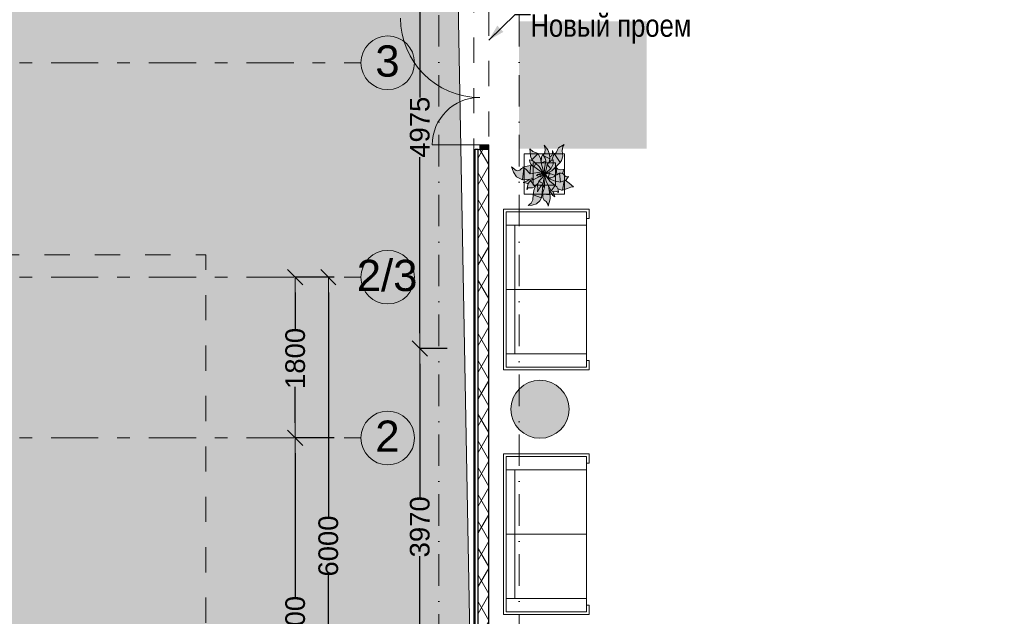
# Model space of a CAD drawing. Header units: millimetres. Extents: x -59761 to 112741, y -57975 to 46221.
# Tile 6 of 256: x -14139 to -3120, y -34896 to -28218. Entities that reach past the tile are written whole.
import ezdxf

# ---------------------------------------------------------------- set-up
doc = ezdxf.new("R2010")
doc.units = ezdxf.units.MM
for name, pattern in [('Wipeout_Contour', [1000, 0, -1000]), ('Штрих-Штриховая', [1093.611073, 529.166651, -211.666656, 141.111112, -211.666656]), ('Штриховая', [564.444447, 282.222223, -282.222223]), ('Штрихпунктирная', [670.277762, 352.777767, -176.388884, 0, -141.111112])]:
    doc.linetypes.add(name, pattern=pattern)
for name, color, linetype in [('2D - Зонирования', 7, 'Continuous'), ('Аннотация - План мебели', 7, 'Continuous'), ('Интерьер - Мебель', 7, 'Continuous'), ('Конструктив - Стены наружние фасад', 7, 'Continuous'), ('Местность - Граница участка', 7, 'Continuous'), ('УЛИЦА_Размер', 7, 'Continuous'), ('Элемент Модели - Зона', 7, 'Continuous'), ('Элемент модели - Зоны уличных помещений', 7, 'Continuous'), ('Элемент Модели - Оси', 2, 'Continuous'), ('Элемент модели - Оси Улица Бани', 7, 'Continuous')]:
    doc.layers.add(name, color=color, linetype=linetype)
doc.styles.get("Standard").update_dxf_attribs({"font": 'arial.ttf'})
doc.styles.add('СГЕНЕРИР_СТИЛЬ_1', font='arial.ttf')
doc.styles.add('СГЕНЕРИР_СТИЛЬ_16', font='ARIALUNI.ttf')
doc.styles.add('СГЕНЕРИР_СТИЛЬ_6', font='ARIALN.TTF')
doc.linetypes.add('С Квадратами', pattern='A,0,[6,АР 2 Архитектурные решения dwg1.Shx,S=15.679009,R=0,X=0,Y=0],-1975.555086,0', length=1975.555086)
doc.dimstyles.new('СГЕНЕРИР_СТИЛЬ__2', dxfattribs={"dimtxt": 220.000005, "dimasz": 171, "dimexe": 0.18, "dimexo": 300, "dimgap": 0.09, "dimtad": 1, "dimdec": 0, "dimzin": 0, "dimdsep": 46, "dimtxsty": 'СГЕНЕРИР_СТИЛЬ_16', "dimblk": 'ARROWHEAD_6', "dimblk1": 'ARROWHEAD_6', "dimblk2": 'ARROWHEAD_6', "dimcen": 0.09, "dimclrd": 7, "dimclre": 7, "dimclrt": 7, "dimazin": 0, "dimtfac": 1, "dimtdec": 4, "dimtmove": 0, "dimatfit": 3, "dimfxl": 1, "dimtolj": 1, "dimtzin": 0, "dimarcsym": 0})
doc.dimstyles.new('СГЕНЕРИР_СТИЛЬ__4', dxfattribs={"dimtxt": 0.18, "dimasz": 182.4, "dimexe": 0.18, "dimexo": 0.0625, "dimgap": 0.09, "dimtad": 0, "dimtih": 1, "dimtoh": 1, "dimdec": 4, "dimzin": 0, "dimdsep": 46, "dimtxsty": 'Standard', "dimcen": 0.09, "dimadec": 0, "dimazin": 0, "dimtfac": 1, "dimtdec": 4, "dimtmove": 0, "dimatfit": 3, "dimldrblk": 'ARROWHEAD_5', "dimfxl": 1, "dimtolj": 1, "dimtzin": 0, "dimarcsym": 0})

# ---------------------------------------------------------------- blocks, each defined once
blk = doc.blocks.new('ARROWHEAD_6')
at = {"color": 0, "linetype": 'Continuous', "lineweight": 0}
for p, q in [((0, 0), (-1, 0)), ((-0.5, -0.5), (0.5, 0.5))]:
    blk.add_line(p, q, dxfattribs=at)
blk = doc.blocks.new('*D872')
at = {"layer": 'Defpoints', "color": 0, "linetype": 'Continuous', "transparency": 16777216}
for p in [(-9661, -31900), (-9055, -31900), (-9055, -35870)]:
    blk.add_point(p, dxfattribs=at)
at = {"layer": 'УЛИЦА_Размер', "color": 7, "linetype": 'Continuous', "lineweight": -2, "transparency": 16777216}
for p, q in [((-9355, -31900), (-9661, -31900)), ((-9661, -32071), (-9661, -33566)), ((-9661, -35699), (-9661, -34223)), ((-9355, -35870), (-9661, -35870))]:
    blk.add_line(p, q, dxfattribs=at)
at = {"layer": 'УЛИЦА_Размер', "color": 7, "linetype": 'Continuous', "lineweight": -2, "transparency": 16777216, "xscale": 171, "yscale": 171, "zscale": 171}
for p, rotation in [((-9661, -31900), 90), ((-9661, -35870), 270)]:
    blk.add_blockref('ARROWHEAD_6', p, dxfattribs=dict(at, rotation=rotation))
at = {"layer": 'УЛИЦА_Размер', "color": 7, "linetype": 'Continuous', "lineweight": 15, "transparency": 16777216, "insert": (-9661, -33895), "char_height": 220, "attachment_point": 5, "rotation": 90, "style": 'СГЕНЕРИР_СТИЛЬ_16'}
blk.add_mtext('\\A1;3970', dxfattribs=at)
blk = doc.blocks.new('*D873')
at = {"layer": 'Defpoints', "color": 0, "linetype": 'Continuous', "transparency": 16777216}
for p in [(-9661, -26926), (-9055, -26926), (-9055, -31900)]:
    blk.add_point(p, dxfattribs=at)
at = {"layer": 'УЛИЦА_Размер', "color": 7, "linetype": 'Continuous', "lineweight": -2, "transparency": 16777216}
for p, q in [((-9355, -26926), (-9661, -26926)), ((-9661, -27097), (-9661, -29089)), ((-9661, -31729), (-9661, -29756)), ((-9355, -31900), (-9661, -31900))]:
    blk.add_line(p, q, dxfattribs=at)
at = {"layer": 'УЛИЦА_Размер', "color": 7, "linetype": 'Continuous', "lineweight": -2, "transparency": 16777216, "xscale": 171, "yscale": 171, "zscale": 171}
for p, rotation in [((-9661, -26926), 90), ((-9661, -31900), 270)]:
    blk.add_blockref('ARROWHEAD_6', p, dxfattribs=dict(at, rotation=rotation))
at = {"layer": 'УЛИЦА_Размер', "color": 7, "linetype": 'Continuous', "lineweight": 15, "transparency": 16777216, "insert": (-9661, -29422), "char_height": 220, "attachment_point": 5, "rotation": 90, "style": 'СГЕНЕРИР_СТИЛЬ_16'}
blk.add_mtext('\\A1;4975', dxfattribs=at)
blk = doc.blocks.new('*D876')
at = {"layer": 'Defpoints', "color": 0, "linetype": 'Continuous', "transparency": 16777216}
for p in [(-10685, -31100), (-10320, -31100), (-10320, -37100)]:
    blk.add_point(p, dxfattribs=at)
at = {"layer": 'УЛИЦА_Размер', "color": 7, "linetype": 'Continuous', "lineweight": -2, "transparency": 16777216}
for p, q in [((-10620, -31100), (-10685, -31100)), ((-10685, -31271), (-10685, -33781)), ((-10685, -36929), (-10685, -34438)), ((-10620, -37100), (-10685, -37100))]:
    blk.add_line(p, q, dxfattribs=at)
at = {"layer": 'УЛИЦА_Размер', "color": 7, "linetype": 'Continuous', "lineweight": -2, "transparency": 16777216, "xscale": 171, "yscale": 171, "zscale": 171}
for p, rotation in [((-10685, -31100), 90), ((-10685, -37100), 270)]:
    blk.add_blockref('ARROWHEAD_6', p, dxfattribs=dict(at, rotation=rotation))
at = {"layer": 'УЛИЦА_Размер', "color": 7, "linetype": 'Continuous', "lineweight": 15, "transparency": 16777216, "insert": (-10685, -34110), "char_height": 220, "attachment_point": 5, "rotation": 90, "style": 'СГЕНЕРИР_СТИЛЬ_16'}
blk.add_mtext('\\A1;6000', dxfattribs=at)
blk = doc.blocks.new('*D877')
at = {"layer": 'Defpoints', "color": 0, "linetype": 'Continuous', "transparency": 16777216}
for p in [(-11055, -32900), (-10320, -32900), (-10320, -37100)]:
    blk.add_point(p, dxfattribs=at)
at = {"layer": 'УЛИЦА_Размер', "color": 7, "linetype": 'Continuous', "lineweight": -2, "transparency": 16777216}
for p, q in [((-10620, -32900), (-11055, -32900)), ((-11055, -33071), (-11055, -34677)), ((-11055, -36929), (-11055, -35342)), ((-10620, -37100), (-11055, -37100))]:
    blk.add_line(p, q, dxfattribs=at)
at = {"layer": 'УЛИЦА_Размер', "color": 7, "linetype": 'Continuous', "lineweight": -2, "transparency": 16777216, "xscale": 171, "yscale": 171, "zscale": 171}
for p, rotation in [((-11055, -32900), 90), ((-11055, -37100), 270)]:
    blk.add_blockref('ARROWHEAD_6', p, dxfattribs=dict(at, rotation=rotation))
at = {"layer": 'УЛИЦА_Размер', "color": 7, "linetype": 'Continuous', "lineweight": 15, "transparency": 16777216, "insert": (-11055, -35010), "char_height": 220, "attachment_point": 5, "rotation": 90, "style": 'СГЕНЕРИР_СТИЛЬ_16'}
blk.add_mtext('\\A1;4200', dxfattribs=at)
blk = doc.blocks.new('*D878')
at = {"layer": 'Defpoints', "color": 0, "linetype": 'Continuous', "transparency": 16777216}
for p in [(-11055, -31100), (-10320, -31100), (-10320, -32900)]:
    blk.add_point(p, dxfattribs=at)
at = {"layer": 'УЛИЦА_Размер', "color": 7, "linetype": 'Continuous', "lineweight": -2, "transparency": 16777216}
for p, q in [((-10620, -31100), (-11055, -31100)), ((-11055, -31271), (-11055, -31692)), ((-11055, -32729), (-11055, -32328)), ((-10620, -32900), (-11055, -32900))]:
    blk.add_line(p, q, dxfattribs=at)
at = {"layer": 'УЛИЦА_Размер', "color": 7, "linetype": 'Continuous', "lineweight": -2, "transparency": 16777216, "xscale": 171, "yscale": 171, "zscale": 171}
for p, rotation in [((-11055, -31100), 90), ((-11055, -32900), 270)]:
    blk.add_blockref('ARROWHEAD_6', p, dxfattribs=dict(at, rotation=rotation))
at = {"layer": 'УЛИЦА_Размер', "color": 7, "linetype": 'Continuous', "lineweight": 15, "transparency": 16777216, "insert": (-11055, -32010), "char_height": 220, "attachment_point": 5, "rotation": 90, "style": 'СГЕНЕРИР_СТИЛЬ_16'}
blk.add_mtext('\\A1;1800', dxfattribs=at)
blk = doc.blocks.new('ARROWHEAD_5')
at = {"linetype": 'Continuous', "lineweight": 0}
blk.add_hatch(color=0, dxfattribs=at).paths.add_polyline_path([(-1, 0.2679), (0, 0), (-1, -0.2679)])
at = {"color": 0, "linetype": 'Continuous', "lineweight": 0}
blk.add_line((0, 0), (-1, 0), dxfattribs=at)

msp = doc.modelspace()

# ---------------------------------------------------------------- hatches: boundary and pattern name
at = {"layer": '2D - Зонирования', "linetype": 'Continuous', "lineweight": 0}
for points in [[(-55347.43, -39762.31), (-18842.26, -39151.01), (-18943.58, -38206.96), (-9054.66, -37740.31), (-9597.52, -8195.44), (-17586.84, -8062.63), (-17806.12, 16976.59), (-56422.34, 46220.98), (-56249.55, 32660.99)], [(-8549.78, -29662.9), (-7123.37, -29662.9), (-7123.37, -28236.49), (-8549.78, -28236.49)]]:
    msp.add_hatch(color=255, dxfattribs=at).paths.add_polyline_path(points)
at = {"layer": '2D - Зонирования', "linetype": 'Continuous', "lineweight": 5}
h = msp.add_hatch(color=3, dxfattribs=at)
h.paths.add_polyline_path([(-7123.37, -28236.49), (-8549.78, -28236.49), (-8549.78, -29662.9), (-7123.37, -29662.9)])
h.paths.add_polyline_path([(-7138.87, -29647.81), (-8534.97, -29647.81), (-8534.97, -28250.87), (-7138.87, -28250.87)], flags=0)
h = msp.add_hatch(color=3, dxfattribs=at)
h.paths.add_polyline_path([(-7204.68, -29588.32), (-7204.68, -28311.92), (-8476.59, -28311.92), (-8476.59, -29588.32)])
h.paths.add_polyline_path([(-8007.61, -28847.06), (-7286.88, -28847.06), (-7286.88, -29043.31), (-8002.85, -29043.74), (-7748.98, -29320.78), (-8035.26, -29320.78), (-8389.34, -28949.28), (-8017.65, -28574.71), (-7723.84, -28574.71)], flags=0)
at = {"layer": 'Интерьер - Мебель', "linetype": 'Continuous', "lineweight": 0}
for color, points in [(255, [(-8634.59, -29866.58), (-8611.15, -29923.83), (-8578.58, -29978.14), (-8513.18, -30010), (-8433.27, -30004.62), (-8461.03, -30023.37), (-8504.07, -30039.46), (-8478.19, -30043.1), (-8449.6, -30054.73), (-8464.72, -30118.87), (-8449.2, -30100.26), (-8406.38, -30100.55), (-8398.81, -30101.15), (-8375.4, -30086.83), (-8366.45, -30078.78), (-8386.96, -30132.68), (-8393.45, -30173.47), (-8394.86, -30229.55), (-8413.89, -30271.29), (-8448.64, -30297.77), (-8404.84, -30293.95), (-8353.62, -30279.23), (-8318.93, -30245.96), (-8300.93, -30212.92), (-8285.23, -30091.14), (-8269.96, -30105.04), (-8286.62, -30169.14), (-8284.59, -30211.09), (-8270.26, -30238.87), (-8247.55, -30253.75), (-8229.93, -30283.89), (-8225.14, -30306.21), (-8202.36, -30223.92), (-8203.05, -30184.95), (-8213.82, -30128.49), (-8175.22, -30180.26), (-8151.2, -30202.41), (-8168.12, -30143.08), (-8138.19, -30142.85), (-8126.59, -30141.69), (-8107.86, -30151.02), (-8118.96, -30109.6), (-8068.34, -30127.27), (-7972.65, -30092.34), (-7942.58, -30089.52), (-8033.14, -30015.62), (-8023.47, -30011.49), (-7995.71, -29971.92), (-8019.53, -29977.85), (-8037.3, -29966.51), (-8055.83, -29945.18), (-8067.15, -29941.14), (-8058.9, -29930.83), (-8047.48, -29893.09), (-8088.33, -29897.66), (-8117.84, -29890.08), (-8136.64, -29873.95), (-8155.37, -29885.73), (-8091.71, -29816.94), (-8075.9, -29793.13), (-8060.64, -29747.34), (-8066.43, -29687.84), (-8061.66, -29638.6), (-8047.16, -29615.21), (-8108.97, -29652.06), (-8134.61, -29708), (-8156.44, -29716.7), (-8161.41, -29729.39), (-8176.4, -29682.2), (-8175.18, -29707.37), (-8182.75, -29737.06), (-8205.67, -29754.43), (-8209.03, -29725.04), (-8228.15, -29674.93), (-8270.2, -29621.95), (-8258.63, -29669.37), (-8263.8, -29710.22), (-8280.13, -29731.6), (-8283.93, -29726.9), (-8294.71, -29747.64), (-8301.34, -29813.51), (-8311.62, -29773.27), (-8336.71, -29714.85), (-8396.76, -29694.9), (-8431.4, -29663.41), (-8425.18, -29698.9), (-8423.77, -29744.46), (-8408.01, -29785.42), (-8393.51, -29799.17), (-8434.5, -29785.4), (-8431.02, -29808.14), (-8419.64, -29835.16), (-8395.8, -29859.41), (-8424.39, -29852.02), (-8512.54, -29870.06), (-8495.94, -29879.22), (-8523.53, -29883.81), (-8533.43, -29892.94), (-8549.76, -29904.68), (-8563.85, -29910.37), (-8583.82, -29908.25)]), (47, [(-8316.65, -32903.75, 1), (-8316.65, -32253.75, 1)])]:
    msp.add_hatch(color=color, dxfattribs=at).paths.add_polyline_path(points)

# ---------------------------------------------------------------- linework, layer by layer
at = {"layer": '2D - Зонирования', "color": 7, "linetype": 'Continuous', "lineweight": 15, "flags": 128}
msp.add_lwpolyline([(-55347.43, -39762.31), (-18842.26, -39151.01), (-18943.58, -38206.96), (-9054.66, -37740.31), (-9597.52, -8195.44), (-17586.84, -8062.63), (-17806.12, 16976.59), (-56422.34, 46220.98), (-56249.55, 32660.99)], close=True, dxfattribs=at)
at = {"layer": 'Интерьер - Мебель', "color": 7, "linetype": 'Continuous', "lineweight": 15}
for p, q in [((-8270.2, -29621.95), (-8258.63, -29669.37)), ((-8270.2, -29621.95), (-8228.15, -29674.93)), ((-8270.2, -29621.95), (-8258.63, -29669.37)), ((-8270.2, -29621.95), (-8228.15, -29674.93)), ((-8108.97, -29652.06), (-8047.16, -29615.21)), ((-8108.97, -29652.06), (-8047.16, -29615.21)), ((-8066.43, -29687.85), (-8061.66, -29638.6)), ((-8066.43, -29687.85), (-8061.66, -29638.6)), ((-8061.66, -29638.6), (-8047.16, -29615.21)), ((-8061.66, -29638.6), (-8047.16, -29615.21)), ((-8491.63, -29720.02), (-8491.63, -30170.02)), ((-8041.63, -29720.02), (-8491.63, -29720.02)), ((-8431.41, -29663.41), (-8425.18, -29698.9)), ((-8431.41, -29663.41), (-8396.76, -29694.9)), ((-8431.41, -29663.41), (-8425.18, -29698.9)), ((-8431.41, -29663.41), (-8396.76, -29694.9)), ((-8425.18, -29698.9), (-8423.77, -29744.46)), ((-8425.18, -29698.9), (-8423.77, -29744.46)), ((-8423.77, -29744.46), (-8408.01, -29785.42)), ((-8423.77, -29744.46), (-8408.01, -29785.42)), ((-8408.01, -29785.42), (-8336.71, -29714.85)), ((-8408.01, -29785.42), (-8336.71, -29714.85)), ((-8396.76, -29694.9), (-8366.9, -29704.08)), ((-8396.76, -29694.9), (-8366.9, -29704.08)), ((-8366.9, -29704.08), (-8336.71, -29714.85)), ((-8366.9, -29704.08), (-8336.71, -29714.85)), ((-8336.71, -29714.85), (-8311.62, -29773.27)), ((-8336.71, -29714.85), (-8311.62, -29773.27)), ((-8297.74, -29753.48), (-8283.93, -29726.9)), ((-8297.74, -29753.48), (-8283.93, -29726.9)), ((-8283.93, -29726.9), (-8259.99, -29766.94)), ((-8283.93, -29726.9), (-8259.99, -29766.94)), ((-8280.13, -29731.6), (-8263.8, -29710.22)), ((-8280.13, -29731.6), (-8263.8, -29710.22)), ((-8273.19, -29742.67), (-8205.29, -29774.96)), ((-8273.19, -29742.67), (-8205.29, -29774.96)), ((-8263.8, -29710.22), (-8258.63, -29669.37)), ((-8263.8, -29710.22), (-8258.63, -29669.37)), ((-8228.15, -29674.93), (-8209.04, -29725.04)), ((-8228.15, -29674.93), (-8209.04, -29725.04)), ((-8209.04, -29725.04), (-8205.29, -29774.96)), ((-8209.04, -29725.04), (-8205.29, -29774.96)), ((-8205.67, -29754.43), (-8182.75, -29737.06)), ((-8205.67, -29754.43), (-8182.75, -29737.06)), ((-8183.29, -29791.68), (-8156.44, -29716.7)), ((-8183.29, -29791.68), (-8156.44, -29716.7)), ((-8182.75, -29737.06), (-8175.18, -29707.37)), ((-8182.75, -29737.06), (-8175.18, -29707.37)), ((-8176.4, -29682.2), (-8175.18, -29707.37)), ((-8176.4, -29682.2), (-8161.41, -29729.39)), ((-8176.4, -29682.2), (-8175.18, -29707.37)), ((-8176.4, -29682.2), (-8161.41, -29729.39)), ((-8156.44, -29716.7), (-8134.61, -29708)), ((-8156.44, -29716.7), (-8134.61, -29708)), ((-8156.44, -29716.7), (-8091.71, -29816.94)), ((-8156.44, -29716.7), (-8091.71, -29816.94)), ((-8134.61, -29708), (-8124.71, -29682.67)), ((-8134.61, -29708), (-8124.71, -29682.67)), ((-8124.71, -29682.67), (-8108.97, -29652.06)), ((-8124.71, -29682.67), (-8108.97, -29652.06)), ((-8075.9, -29793.13), (-8060.64, -29747.34)), ((-8075.9, -29793.13), (-8060.64, -29747.34)), ((-8066.43, -29687.85), (-8060.64, -29747.34)), ((-8066.43, -29687.85), (-8060.64, -29747.34)), ((-8041.63, -30170.02), (-8041.63, -29720.02)), ((-8512.54, -29870.06), (-8424.39, -29852.02)), ((-8512.54, -29870.06), (-8424.39, -29852.02)), ((-8434.5, -29785.4), (-8431.02, -29808.14)), ((-8434.5, -29785.4), (-8393.51, -29799.17)), ((-8434.5, -29785.4), (-8431.02, -29808.14)), ((-8434.5, -29785.4), (-8393.51, -29799.17)), ((-8431.02, -29808.14), (-8419.64, -29835.16)), ((-8431.02, -29808.14), (-8419.64, -29835.16)), ((-8427.13, -29943.22), (-8424.4, -29852.02)), ((-8427.13, -29943.22), (-8424.4, -29852.02)), ((-8424.39, -29852.02), (-8384.38, -29863.05)), ((-8424.39, -29852.02), (-8384.38, -29863.05)), ((-8419.64, -29835.16), (-8395.8, -29859.41)), ((-8419.64, -29835.16), (-8395.8, -29859.41)), ((-8408.01, -29785.42), (-8324.52, -29862.61)), ((-8408.01, -29785.42), (-8324.52, -29862.61)), ((-8391.63, -29820.02), (-8391.63, -30070.02)), ((-8141.63, -29820.02), (-8391.63, -29820.02)), ((-8384.38, -29863.05), (-8275.69, -29940.68)), ((-8384.38, -29863.05), (-8275.69, -29940.68)), ((-8380.14, -29863.1), (-8364.18, -29828.33)), ((-8380.14, -29863.1), (-8364.18, -29828.33)), ((-8324.52, -29862.61), (-8271.76, -29942.67)), ((-8324.52, -29862.61), (-8271.76, -29942.67)), ((-8311.62, -29773.27), (-8301.34, -29813.48)), ((-8311.62, -29773.27), (-8301.34, -29813.48)), ((-8304.93, -29800.9), (-8300.57, -29799.5)), ((-8304.93, -29800.9), (-8300.57, -29799.5)), ((-8301.7, -29819.51), (-8297.74, -29753.48)), ((-8301.7, -29819.51), (-8297.74, -29753.48)), ((-8301.7, -29819.51), (-8249.86, -29801.18)), ((-8301.7, -29819.51), (-8249.86, -29801.18)), ((-8301.7, -29819.51), (-8268.08, -29943.36)), ((-8301.7, -29819.51), (-8268.08, -29943.36)), ((-8264.81, -29880.96), (-8249.86, -29801.18)), ((-8264.81, -29880.96), (-8249.86, -29801.18)), ((-8259.99, -29766.94), (-8249.86, -29801.18)), ((-8259.99, -29766.94), (-8249.86, -29801.18)), ((-8248.96, -29896.33), (-8235.74, -29840.96)), ((-8248.96, -29896.33), (-8235.74, -29840.96)), ((-8235.74, -29840.96), (-8218.98, -29815.14)), ((-8235.74, -29840.96), (-8218.98, -29815.14)), ((-8235.74, -29840.96), (-8196.72, -29886.39)), ((-8235.74, -29840.96), (-8196.72, -29886.39)), ((-8218.98, -29815.14), (-8193.3, -29798.39)), ((-8218.98, -29815.14), (-8193.3, -29798.39)), ((-8215.47, -29811.61), (-8205.29, -29774.96)), ((-8215.47, -29811.61), (-8205.29, -29774.96)), ((-8209.34, -29793.32), (-8198.18, -29801.06)), ((-8209.34, -29793.32), (-8198.18, -29801.06)), ((-8196.72, -29886.39), (-8170.05, -29835.24)), ((-8196.72, -29886.39), (-8170.05, -29835.24)), ((-8193.3, -29798.39), (-8169.19, -29787.25)), ((-8193.3, -29798.39), (-8169.19, -29787.25)), ((-8183.07, -29910.99), (-8091.71, -29816.94)), ((-8183.07, -29910.99), (-8091.71, -29816.94)), ((-8170.05, -29835.24), (-8169.19, -29787.25)), ((-8170.05, -29835.24), (-8169.19, -29787.25)), ((-8141.63, -30070.02), (-8141.63, -29820.02)), ((-8091.71, -29816.94), (-8075.9, -29793.13)), ((-8091.71, -29816.94), (-8075.9, -29793.13)), ((-8634.59, -29866.58), (-8611.15, -29923.83)), ((-8634.59, -29866.58), (-8583.82, -29908.25)), ((-8634.59, -29866.58), (-8611.15, -29923.83)), ((-8634.59, -29866.58), (-8583.82, -29908.25)), ((-8611.15, -29923.83), (-8578.58, -29978.14)), ((-8611.15, -29923.83), (-8578.58, -29978.14)), ((-8583.82, -29908.25), (-8563.85, -29910.37)), ((-8583.82, -29908.25), (-8563.85, -29910.37)), ((-8563.85, -29910.37), (-8543.32, -29902.08)), ((-8563.85, -29910.37), (-8543.32, -29902.08)), ((-8543.32, -29902.08), (-8523.53, -29883.81)), ((-8543.32, -29902.08), (-8523.53, -29883.81)), ((-8523.53, -29883.81), (-8500.75, -29876.5)), ((-8523.53, -29883.81), (-8500.75, -29876.5)), ((-8513.18, -30010), (-8496.89, -29881.01)), ((-8513.18, -30010), (-8496.89, -29881.01)), ((-8512.54, -29870.06), (-8479.33, -29888.38)), ((-8512.54, -29870.06), (-8479.33, -29888.38)), ((-8479.33, -29888.38), (-8427.13, -29943.22)), ((-8479.33, -29888.38), (-8427.13, -29943.22)), ((-8427.13, -29943.22), (-8339.25, -29930.39)), ((-8427.13, -29943.22), (-8339.25, -29930.39)), ((-8354.99, -29961), (-8339.06, -29950.77)), ((-8354.99, -29961), (-8339.06, -29950.77)), ((-8354.99, -29961), (-8314.92, -29978.82)), ((-8354.99, -29961), (-8314.92, -29978.82)), ((-8339.25, -29930.39), (-8275.69, -29940.68)), ((-8339.25, -29930.39), (-8275.69, -29940.68)), ((-8339.06, -29950.77), (-8315.17, -29951.64)), ((-8339.06, -29950.77), (-8315.17, -29951.64)), ((-8338.82, -29930.66), (-8337.7, -29930.9)), ((-8338.82, -29930.66), (-8337.7, -29930.9)), ((-8332.12, -29932.12), (-8329.89, -29932.61)), ((-8332.12, -29932.12), (-8329.89, -29932.61)), ((-8325.42, -29933.58), (-8320.96, -29934.55)), ((-8325.42, -29933.58), (-8320.96, -29934.55)), ((-8318.72, -29935.04), (-8286.4, -29942.09)), ((-8318.72, -29935.04), (-8286.4, -29942.09)), ((-8315.17, -29951.64), (-8268.08, -29943.36)), ((-8315.17, -29951.64), (-8268.08, -29943.36)), ((-8315.17, -29951.64), (-8314.92, -29978.82)), ((-8315.17, -29951.64), (-8314.92, -29978.82)), ((-8314.92, -29978.82), (-8272.64, -29946.81)), ((-8314.92, -29978.82), (-8272.64, -29946.81)), ((-8293.57, -29987.32), (-8274.37, -29956.96)), ((-8293.57, -29987.32), (-8274.37, -29956.96)), ((-8282.49, -30051.93), (-8266.58, -29949.9)), ((-8282.49, -30051.93), (-8266.58, -29949.9)), ((-8272.94, -29956.8), (-8265.49, -29942.91)), ((-8272.94, -29956.8), (-8265.49, -29942.91)), ((-8272.09, -29946.51), (-8265.49, -29942.91)), ((-8272.09, -29946.51), (-8265.49, -29942.91)), ((-8270.95, -29943.86), (-8268.69, -29944.41)), ((-8270.95, -29943.86), (-8268.69, -29944.41)), ((-8269.22, -29944.22), (-8268.08, -29943.36)), ((-8269.22, -29944.22), (-8268.08, -29943.36)), ((-8268.88, -29967.74), (-8266.74, -30092.67)), ((-8268.88, -29967.74), (-8266.74, -30092.67)), ((-8268.08, -29943.36), (-8264.81, -29880.96)), ((-8268.08, -29943.36), (-8264.81, -29880.96)), ((-8266.7, -29948.95), (-8246.72, -30030.24)), ((-8266.7, -29948.95), (-8246.72, -30030.24)), ((-8266.42, -29944.95), (-8258.51, -29946.87)), ((-8266.42, -29944.95), (-8258.51, -29946.87)), ((-8266.42, -29947.73), (-8249.52, -29962.19)), ((-8266.42, -29947.73), (-8249.52, -29962.19)), ((-8262.99, -29935.86), (-8248.96, -29896.33)), ((-8262.99, -29935.86), (-8248.96, -29896.33)), ((-8262.66, -29943.51), (-8238.7, -29944.16)), ((-8262.66, -29943.51), (-8238.7, -29944.16)), ((-8260.89, -29939.13), (-8196.72, -29886.39)), ((-8260.89, -29939.13), (-8196.72, -29886.39)), ((-8260.03, -29954.14), (-8207.51, -30024.48)), ((-8260.03, -29954.14), (-8207.51, -30024.48)), ((-8258.32, -29953.02), (-8223.9, -29987.13)), ((-8258.32, -29953.02), (-8223.9, -29987.13)), ((-8256.2, -29941.83), (-8183.07, -29910.99)), ((-8256.2, -29941.83), (-8183.07, -29910.99)), ((-8238.7, -29944.16), (-8210.34, -29933.37)), ((-8238.7, -29944.16), (-8210.34, -29933.37)), ((-8223.9, -29987.13), (-8210.34, -29933.37)), ((-8223.9, -29987.13), (-8210.34, -29933.37)), ((-8210.34, -29933.37), (-8201.42, -29942.44)), ((-8210.34, -29933.37), (-8201.42, -29942.44)), ((-8201.42, -29942.44), (-8184.67, -29949)), ((-8201.42, -29942.44), (-8184.67, -29949)), ((-8184.67, -29949), (-8143.98, -29963.22)), ((-8184.67, -29949), (-8143.98, -29963.22)), ((-8162.59, -29978.06), (-8143.98, -29963.22)), ((-8162.59, -29978.06), (-8143.98, -29963.22)), ((-8158, -29886.58), (-8136.64, -29873.95)), ((-8158, -29886.58), (-8136.64, -29873.95)), ((-8156.88, -29957.7), (-8129.35, -29953.41)), ((-8156.88, -29957.7), (-8129.35, -29953.41)), ((-8156.24, -29882.93), (-8155.37, -29885.73)), ((-8156.24, -29882.93), (-8155.37, -29885.73)), ((-8136.64, -29873.95), (-8129.37, -29951.15)), ((-8136.64, -29873.95), (-8117.84, -29890.08)), ((-8136.64, -29873.95), (-8129.37, -29951.15)), ((-8136.64, -29873.95), (-8117.84, -29890.08)), ((-8129.35, -29953.41), (-8099.75, -29935.4)), ((-8129.35, -29953.41), (-8099.75, -29935.4)), ((-8117.84, -29890.08), (-8088.33, -29897.66)), ((-8117.84, -29890.08), (-8088.33, -29897.66)), ((-8099.75, -29935.4), (-8086.02, -30038.36)), ((-8099.75, -29935.4), (-8078.47, -29937.1)), ((-8099.75, -29935.4), (-8086.02, -30038.36)), ((-8099.75, -29935.4), (-8078.47, -29937.1)), ((-8088.33, -29897.66), (-8047.48, -29893.09)), ((-8088.33, -29897.66), (-8047.48, -29893.09)), ((-8078.47, -29937.1), (-8055.83, -29945.18)), ((-8078.47, -29937.1), (-8055.83, -29945.18)), ((-8068.84, -29941.08), (-8058.9, -29930.83)), ((-8068.84, -29941.08), (-8058.9, -29930.83)), ((-8058.9, -29930.83), (-8047.48, -29893.09)), ((-8058.9, -29930.83), (-8047.48, -29893.09)), ((-8055.83, -29945.18), (-8037.3, -29966.51)), ((-8055.83, -29945.18), (-8037.3, -29966.51)), ((-8037.3, -29966.51), (-8019.53, -29977.85)), ((-8037.3, -29966.51), (-8019.53, -29977.85)), ((-8023.47, -30011.49), (-7995.71, -29971.92)), ((-8023.47, -30011.49), (-7995.71, -29971.92)), ((-8019.53, -29977.85), (-7995.71, -29971.92)), ((-8019.53, -29977.85), (-7995.71, -29971.92)), ((-8578.58, -29978.14), (-8513.18, -30010)), ((-8578.58, -29978.14), (-8513.18, -30010)), ((-8513.18, -30010), (-8422.64, -30003.13)), ((-8513.18, -30010), (-8422.64, -30003.13)), ((-8504.07, -30039.46), (-8462.67, -30024.49)), ((-8504.07, -30039.46), (-8462.67, -30024.49)), ((-8504.07, -30039.46), (-8478.19, -30043.1)), ((-8504.07, -30039.46), (-8478.19, -30043.1)), ((-8478.19, -30043.1), (-8449.6, -30054.73)), ((-8478.19, -30043.1), (-8449.6, -30054.73)), ((-8464.72, -30118.87), (-8448.34, -30052.27)), ((-8464.72, -30118.87), (-8448.34, -30052.27)), ((-8462.67, -30024.49), (-8433.27, -30004.62)), ((-8462.67, -30024.49), (-8433.27, -30004.62)), ((-8448.34, -30052.27), (-8420.86, -30017.9)), ((-8448.34, -30052.27), (-8420.86, -30017.9)), ((-8422.64, -30003.13), (-8403.59, -29999.2)), ((-8422.64, -30003.13), (-8403.59, -29999.2)), ((-8420.86, -30017.9), (-8385.3, -30008.2)), ((-8420.86, -30017.9), (-8385.3, -30008.2)), ((-8420.86, -30017.9), (-8375.4, -30086.83)), ((-8420.86, -30017.9), (-8375.4, -30086.83)), ((-8406.88, -29986.98), (-8398.67, -30010.82)), ((-8406.88, -29986.98), (-8398.67, -30010.82)), ((-8391.63, -30070.02), (-8141.63, -30070.02)), ((-8386.75, -30131.37), (-8366.45, -30078.78)), ((-8386.75, -30131.37), (-8366.45, -30078.78)), ((-8385.3, -30008.2), (-8325.42, -29975.57)), ((-8385.3, -30008.2), (-8325.42, -29975.57)), ((-8375.4, -30086.83), (-8339.93, -30052.94)), ((-8375.4, -30086.83), (-8339.93, -30052.94)), ((-8345.8, -30068.82), (-8328.19, -30027.39)), ((-8345.8, -30068.82), (-8328.19, -30027.39)), ((-8345.8, -30068.82), (-8341.16, -30109.93)), ((-8345.8, -30068.82), (-8341.16, -30109.93)), ((-8330.81, -30028.22), (-8328.19, -30027.39)), ((-8330.81, -30028.22), (-8328.19, -30027.39)), ((-8330.81, -30028.22), (-8282.49, -30051.93)), ((-8330.81, -30028.22), (-8282.49, -30051.93)), ((-8328.19, -30027.39), (-8293.57, -29987.32)), ((-8328.19, -30027.39), (-8293.57, -29987.32)), ((-8328.19, -30027.39), (-8282.49, -30051.93)), ((-8328.19, -30027.39), (-8282.49, -30051.93)), ((-8315.47, -30093.18), (-8282.49, -30051.93)), ((-8315.47, -30093.18), (-8282.49, -30051.93)), ((-8287.13, -30114.77), (-8283.93, -30054.76)), ((-8287.13, -30114.77), (-8283.93, -30054.76)), ((-8283.95, -30081.27), (-8274.68, -30083.12)), ((-8283.95, -30081.27), (-8274.68, -30083.12)), ((-8274.68, -30083.12), (-8268.15, -30082.75)), ((-8274.68, -30083.12), (-8268.15, -30082.75)), ((-8246.72, -30030.24), (-8192.07, -30135.42)), ((-8246.72, -30030.24), (-8192.07, -30135.42)), ((-8223.9, -29987.13), (-8196.09, -29986.74)), ((-8223.9, -29987.13), (-8196.09, -29986.74)), ((-8222.57, -30078.2), (-8205.07, -30178.78)), ((-8222.57, -30078.2), (-8205.07, -30178.78)), ((-8219.39, -29987.97), (-8202.49, -30002.43)), ((-8219.39, -29987.97), (-8202.49, -30002.43)), ((-8207.51, -30024.48), (-8145.22, -30074.38)), ((-8207.51, -30024.48), (-8145.22, -30074.38)), ((-8202.49, -30002.42), (-8148.27, -30027.65)), ((-8202.49, -30002.42), (-8148.27, -30027.65)), ((-8196.09, -29986.74), (-8162.59, -29978.06)), ((-8196.09, -29986.74), (-8162.59, -29978.06)), ((-8192.07, -30135.42), (-8145.21, -30074.38)), ((-8192.07, -30135.42), (-8145.21, -30074.38)), ((-8148.27, -30027.65), (-8086.02, -30038.36)), ((-8148.27, -30027.65), (-8086.02, -30038.36)), ((-8145.22, -30074.38), (-8127.72, -30090.93)), ((-8145.22, -30074.38), (-8127.72, -30090.93)), ((-8086.02, -30038.36), (-8023.47, -30011.49)), ((-8086.02, -30038.36), (-8023.47, -30011.49)), ((-8062.6, -30127.99), (-8044.49, -30022.66)), ((-8062.6, -30127.99), (-8044.49, -30022.66)), ((-8033.14, -30015.62), (-7990.75, -30047.01)), ((-8033.14, -30015.62), (-7990.75, -30047.01)), ((-7990.75, -30047.01), (-7942.58, -30089.52)), ((-7990.75, -30047.01), (-7942.58, -30089.52)), ((-8491.63, -30170.02), (-8041.63, -30170.02)), ((-8464.72, -30118.87), (-8449.2, -30100.26)), ((-8464.72, -30118.87), (-8449.2, -30100.26)), ((-8449.2, -30100.26), (-8424.35, -30099.11)), ((-8449.2, -30100.26), (-8424.35, -30099.11)), ((-8424.35, -30099.11), (-8398.81, -30101.15)), ((-8424.35, -30099.11), (-8398.81, -30101.15)), ((-8398.81, -30101.15), (-8375.4, -30086.83)), ((-8398.81, -30101.15), (-8375.4, -30086.83)), ((-8394.92, -30236.24), (-8394.47, -30179.85)), ((-8394.92, -30236.24), (-8394.47, -30179.85)), ((-8394.47, -30179.85), (-8386.75, -30131.37)), ((-8394.47, -30179.85), (-8386.75, -30131.37)), ((-8394.47, -30179.85), (-8300.93, -30212.92)), ((-8394.47, -30179.85), (-8300.93, -30212.92)), ((-8344.41, -30146.76), (-8315.47, -30093.18)), ((-8344.41, -30146.76), (-8315.47, -30093.18)), ((-8344.41, -30146.76), (-8341.16, -30109.93)), ((-8344.41, -30146.76), (-8341.16, -30109.93)), ((-8300.93, -30212.92), (-8287.13, -30114.77)), ((-8300.93, -30212.92), (-8287.13, -30114.77)), ((-8286.62, -30169.14), (-8266.74, -30092.67)), ((-8286.62, -30169.14), (-8266.74, -30092.67)), ((-8286.62, -30169.14), (-8209.48, -30178.26)), ((-8286.62, -30169.14), (-8209.48, -30178.26)), ((-8285.93, -30172.33), (-8284.59, -30211.09)), ((-8285.93, -30172.33), (-8205.07, -30178.78)), ((-8285.93, -30172.33), (-8284.59, -30211.09)), ((-8285.93, -30172.33), (-8205.07, -30178.78)), ((-8285.23, -30091.14), (-8275.15, -30093.16)), ((-8285.23, -30091.14), (-8275.15, -30093.16)), ((-8275.15, -30093.16), (-8267.36, -30092.71)), ((-8275.15, -30093.16), (-8267.36, -30092.71)), ((-8218.26, -30092.9), (-8216, -30091.42)), ((-8218.26, -30092.9), (-8216, -30091.42)), ((-8214.51, -30122.39), (-8203.13, -30142.37)), ((-8214.51, -30122.39), (-8203.13, -30142.37)), ((-8205.07, -30178.78), (-8201.03, -30191.12)), ((-8205.07, -30178.78), (-8201.03, -30191.12)), ((-8203.13, -30142.37), (-8171.65, -30185.11)), ((-8203.13, -30142.37), (-8171.65, -30185.11)), ((-8202.36, -30223.92), (-8201.03, -30191.12)), ((-8202.36, -30223.92), (-8201.03, -30191.12)), ((-8190.51, -30133.38), (-8168.12, -30143.08)), ((-8190.51, -30133.38), (-8168.12, -30143.08)), ((-8171.65, -30185.11), (-8151.2, -30202.41)), ((-8171.65, -30185.11), (-8151.2, -30202.41)), ((-8168.76, -30143.74), (-8151.2, -30202.41)), ((-8168.76, -30143.74), (-8151.2, -30202.41)), ((-8168.12, -30143.08), (-8149.79, -30144.02)), ((-8168.12, -30143.08), (-8149.79, -30144.02)), ((-8149.79, -30144.02), (-8126.59, -30141.69)), ((-8149.79, -30144.02), (-8126.59, -30141.69)), ((-8127.72, -30090.93), (-8114.7, -30119.13)), ((-8127.72, -30090.93), (-8114.7, -30119.13)), ((-8126.59, -30141.69), (-8107.86, -30151.02)), ((-8126.59, -30141.69), (-8107.86, -30151.02)), ((-8118.96, -30109.6), (-8074.07, -30126.56)), ((-8118.96, -30109.6), (-8074.07, -30126.56)), ((-8114.7, -30119.13), (-8107.86, -30151.02)), ((-8114.7, -30119.13), (-8107.86, -30151.02)), ((-8074.07, -30126.56), (-8062.6, -30127.99)), ((-8074.07, -30126.56), (-8062.6, -30127.99)), ((-8062.6, -30127.99), (-8008.49, -30107.24)), ((-8062.6, -30127.99), (-8008.49, -30107.24)), ((-8008.49, -30107.24), (-7972.65, -30092.34)), ((-8008.49, -30107.24), (-7972.65, -30092.34)), ((-7972.65, -30092.34), (-7942.58, -30089.52)), ((-7972.65, -30092.34), (-7942.58, -30089.52)), ((-8448.64, -30297.77), (-8413.89, -30271.29)), ((-8448.64, -30297.77), (-8413.89, -30271.29)), ((-8448.64, -30297.77), (-8404.84, -30293.95)), ((-8448.64, -30297.77), (-8404.84, -30293.95)), ((-8413.89, -30271.29), (-8394.92, -30236.24)), ((-8413.89, -30271.29), (-8394.92, -30236.24)), ((-8404.84, -30293.95), (-8353.62, -30279.23)), ((-8404.84, -30293.95), (-8353.62, -30279.23)), ((-8353.62, -30279.23), (-8318.93, -30245.96)), ((-8353.62, -30279.23), (-8318.93, -30245.96)), ((-8318.93, -30245.96), (-8300.93, -30212.92)), ((-8318.93, -30245.96), (-8300.93, -30212.92)), ((-8284.59, -30211.09), (-8270.26, -30238.87)), ((-8284.59, -30211.09), (-8270.26, -30238.87)), ((-8270.26, -30238.87), (-8247.55, -30253.75)), ((-8270.26, -30238.87), (-8247.55, -30253.75)), ((-8247.55, -30253.75), (-8229.93, -30283.89)), ((-8247.55, -30253.75), (-8229.93, -30283.89)), ((-8229.93, -30283.89), (-8225.14, -30306.21)), ((-8229.93, -30283.89), (-8225.14, -30306.21)), ((-8225.14, -30306.21), (-8202.36, -30223.92)), ((-8225.14, -30306.21), (-8202.36, -30223.92)), ((-8726.54, -32138.18), (-8726.54, -30338.18)), ((-7766.54, -30338.18), (-8726.54, -30338.18)), ((-7796.54, -30368.18), (-8696.54, -30368.18)), ((-8696.54, -30368.18), (-8696.54, -32108.18)), ((-7796.54, -32108.18), (-7796.54, -30368.18)), ((-7766.54, -30338.18), (-7766.54, -30443.18)), ((-7796.54, -30518.18), (-8696.54, -30518.18)), ((-8596.54, -31958.18), (-8596.54, -30518.18)), ((-7766.54, -30443.18), (-7796.54, -30443.18)), ((-7796.54, -31238.18), (-8696.54, -31238.18)), ((-7796.54, -31958.18), (-8696.54, -31958.18)), ((-7766.54, -32033.18), (-7796.54, -32033.18)), ((-7766.54, -32138.18), (-7766.54, -32033.18)), ((-7766.54, -32138.18), (-8726.54, -32138.18)), ((-8696.54, -32108.18), (-7796.54, -32108.18)), ((-8726.54, -34876.24), (-8726.54, -33076.24)), ((-7766.54, -33076.24), (-8726.54, -33076.24)), ((-7796.54, -33106.24), (-8696.54, -33106.24)), ((-8696.54, -33106.24), (-8696.54, -34846.24)), ((-7796.54, -34846.24), (-7796.54, -33106.24)), ((-7766.54, -33076.24), (-7766.54, -33181.24)), ((-7796.54, -33256.24), (-8696.54, -33256.24)), ((-8596.54, -34696.24), (-8596.54, -33256.24)), ((-7766.54, -33181.24), (-7796.54, -33181.24)), ((-7796.54, -33976.24), (-8696.54, -33976.24)), ((-7796.54, -34696.24), (-8696.54, -34696.24)), ((-7766.54, -34771.24), (-7796.54, -34771.24)), ((-7766.54, -34876.24), (-7766.54, -34771.24)), ((-7766.54, -34876.24), (-8726.54, -34876.24)), ((-8696.54, -34846.24), (-7796.54, -34846.24))]:
    msp.add_line(p, q, dxfattribs=at)
at = {"layer": 'Интерьер - Мебель', "color": 7, "linetype": 'Continuous', "lineweight": 15, "flags": 128}
msp.add_lwpolyline([(-8316.65, -32903.75, 1), (-8316.65, -32253.75, 1)], format="xyb", close=True, dxfattribs=at)
at = {"layer": 'Конструктив - Стены наружние фасад', "color": 7, "linetype": 'Continuous', "lineweight": 5}
msp.add_arc((-8990, -28200.39), 888, 180, 270, dxfattribs=at)
at = {"layer": 'Местность - Граница участка', "color": 7, "linetype": 'С Квадратами', "lineweight": 0}
msp.add_lwpolyline([(-55347.43, -39762.31), (-18842.26, -39151.01), (-18943.58, -38206.96), (-9054.66, -37740.31), (-9597.52, -8195.44), (-17586.84, -8062.63), (-17806.12, 16976.59), (-56422.34, 46220.98), (-56249.55, 32660.99)], close=True, dxfattribs=at)
at = {"layer": 'Элемент Модели - Зона', "color": 253, "linetype": 'Штриховая', "lineweight": 15, "flags": 128}
msp.add_lwpolyline([(-8850, -26462.5), (-8890, -26462.5), (-8890, -35700), (300, -35700), (22804.74, -35700), (22804.74, -30917.04), (26685.92, -27035.86), (26700.06, -27050), (26720.02, -27050), (26720.02, -27030), (26680.06, -27030), (26680.06, -26966.28), (22804.74, -23090.96), (22804.74, -20310.5), (20654.74, -20310.5), (20654.74, -17920), (18300, -17920), (18300, -18300), (17700, -18300), (17700, -17920), (9300, -17920), (9300, -18300), (8843.73, -18300), (8843.73, -19745.4), (5659.84, -22929.3), (300, -22929.3), (300, -26350), (300, -26462.5), (300, -26950), (-300, -26950), (-300, -26462.5), (-8250, -26462.5), (-8250, -26950), (-8850, -26950)], close=True, dxfattribs=at)
at = {"layer": 'Элемент модели - Зоны уличных помещений', "color": 7, "linetype": 'Штриховая', "lineweight": 0, "flags": 128}
msp.add_lwpolyline([(-55488.91, -28450.49), (-54847.41, -28450.49), (-44734.75, -28473.49), (-16854.57, -28450.49), (-16854.57, -30850.49), (-12054.57, -30850.49), (-12054.57, -37250), (-9055, -37250), (-9055, -22041.77), (-19773.32, -22041.77), (-19773.32, -23950.49), (-55544.96, -23950.49)], close=True, dxfattribs=at)
at = {"layer": 'Элемент Модели - Оси', "color": 7, "linetype": 'Штрихпунктирная', "lineweight": 15}
for p, q in [((-9450, 38200), (-9450, -55975)), ((-8550, 38200), (-8550, -55975))]:
    msp.add_line(p, q, dxfattribs=at)
at = {"layer": 'Элемент модели - Оси Улица Бани', "color": 7, "linetype": 'Штрих-Штриховая', "lineweight": 15}
for p, q in [((-15976.01, -28700.44), (-10320.45, -28700.44)), ((-15976.01, -31100.44), (-10320.45, -31100.44)), ((-15976.01, -32900.44), (-10320.45, -32900.44))]:
    msp.add_line(p, q, dxfattribs=at)
at = {"layer": 'Элемент модели - Оси Улица Бани', "color": 7, "linetype": 'Continuous', "lineweight": 15}
for centre in [(-10020.45, -28700.44), (-10020.45, -31100.44), (-10020.45, -32900.44)]:
    msp.add_circle(centre, 300, dxfattribs=at)

# ---------------------------------------------------------------- texts
at = {"layer": 'Аннотация - План мебели', "color": 7, "linetype": 'Continuous', "lineweight": 0, "insert": (-8422.67, -28159.65), "char_height": 250, "attachment_point": 1, "style": 'СГЕНЕРИР_СТИЛЬ_6'}
msp.add_mtext('\\A1;{\\pql;\\fArial Narrow|b0|i0|c204|p34;Новый проем}', dxfattribs=at)
at = {"layer": 'Элемент модели - Оси Улица Бани', "color": 7, "lineweight": 15, "char_height": 350, "attachment_point": 6, "style": 'СГЕНЕРИР_СТИЛЬ_1'}
for s, insert in [('\\A1;{\\pqr;\\pt0;\\fArial|b0|i0|c204|p38;3}', (-9887.65, -28683.44)), ('\\A1;{\\pqr;\\pt0;\\fArial|b0|i0|c204|p38;2/3}', (-9687.65, -31083.44)), ('\\A1;{\\pqr;\\pt0;\\fArial|b0|i0|c204|p38;2}', (-9887.65, -32880.44))]:
    msp.add_mtext(s, dxfattribs=dict(at, insert=insert))

# ---------------------------------------------------------------- dimensions: what is measured, and where the dimension line sits
at = {"layer": 'УЛИЦА_Размер', "color": 7, "linetype": 'Continuous', "lineweight": 15}
for base, p1, p2, picture, middle in [((-9660.55, -26925.68), (-9055, -31900.36), (-9055, -26925.68), '*D873', (-9660.55, -29422.34)), ((-11054.61, -31100.44), (-10320.45, -32900.44), (-10320.45, -31100.44), '*D878', (-11054.61, -32009.76)), ((-10685.23, -31100.44), (-10320.45, -37100.44), (-10320.45, -31100.44), '*D876', (-10685.23, -34109.76)), ((-9660.55, -31900.36), (-9055, -35870.04), (-9055, -31900.36), '*D872', (-9660.55, -33894.52)), ((-11054.61, -32900.44), (-10320.45, -37100.44), (-10320.45, -32900.44), '*D877', (-11054.61, -35009.76))]:
    dim = msp.add_linear_dim(base=base, p1=p1, p2=p2, angle=90, dimstyle='СГЕНЕРИР_СТИЛЬ__2', dxfattribs=at)
    dim.commit()
    dim.dimension.update_dxf_attribs({"geometry": picture, "text_midpoint": middle, "dimtype": 160, "text_rotation": 90})

# ---------------------------------------------------------------- leaders
at = {"layer": 'Аннотация - План мебели', "color": 7, "linetype": 'Continuous', "lineweight": 15, "annotation_type": 0, "has_hookline": 1, "hookline_direction": 0, "text_width": 1758.53}
msp.add_leader([(-8890, -28447.56), (-8595.67, -28159.65), (-8422.76, -28159.65)], dimstyle='СГЕНЕРИР_СТИЛЬ__4', dxfattribs=at)

# ---------------------------------------------------------------- next in the draw order: wipeouts: each hides what was drawn before it
at = {"color": 254, "linetype": 'Wipeout_Contour', "lineweight": 0, "ltscale": 9877901.190504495}
msp.add_wipeout([(-8890, -29670.39), (-9010, -29670.39), (-9010, -36100), (-8890, -36100)], dxfattribs=at).dxf.layer = 'Конструктив - Стены наружние фасад'

# ---------------------------------------------------------------- next in the draw order: hatches: boundary and pattern name
at = {"layer": 'Конструктив - Стены наружние фасад', "linetype": 'Continuous', "lineweight": 5}
h = msp.add_hatch(dxfattribs=at)
h.set_pattern_fill('ИЗОЛЯЦИЯ_02_000D', style=0, pattern_type=2)
h.set_pattern_definition([(60, (-45000, -54000), (-129.9038, 75), []), (120, (-45000, -54000), (129.9038, 75), [])])
h.paths.add_polyline_path([(-8890, -29670.39), (-9010, -29670.39), (-9010, -36100), (-8890, -36100)])

# ---------------------------------------------------------------- next in the draw order: linework, layer by layer
at = {"layer": 'Конструктив - Стены наружние фасад', "color": 7, "linetype": 'Continuous', "lineweight": 5}
msp.add_line((-8890, -29670.39), (-8890, -29620.39), dxfattribs=at)
at = {"layer": 'Конструктив - Стены наружние фасад', "color": 7, "linetype": 'Continuous', "lineweight": 30, "flags": 128}
msp.add_lwpolyline([(-8890, -36100), (-8890, -29670.39)], dxfattribs=at)

# ---------------------------------------------------------------- next in the draw order: wipeouts: each hides what was drawn before it
at = {"color": 254, "linetype": 'Wipeout_Contour', "lineweight": 0, "ltscale": 9878207.649078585}
msp.add_wipeout([(-9055, -38743.03), (-9040, -38743.03), (-9040, -29670.39), (-9055, -29670.39)], dxfattribs=at).dxf.layer = 'Конструктив - Стены наружние фасад'

# ---------------------------------------------------------------- next in the draw order: hatches: boundary and pattern name
at = {"layer": 'Конструктив - Стены наружние фасад', "linetype": 'Continuous', "lineweight": 0}
msp.add_hatch(color=255, dxfattribs=at).paths.add_polyline_path([(-8890, -29670.39), (-8890, -29620.39), (-8990, -29620.39), (-8990, -29670.39)])
at = {"layer": 'Конструктив - Стены наружние фасад', "linetype": 'Continuous', "lineweight": 5}
h = msp.add_hatch(dxfattribs=at)
h.set_pattern_fill('МЕТАЛЛ___ТВЕРДЫЙ_СПЛАВ_000D', style=0, pattern_type=2)
h.set_pattern_definition([(45, (-45000, -54000), (-70.71068, 70.71068), [])])
h.paths.add_polyline_path([(-9055, -38743.03), (-9040, -38743.03), (-9040, -29670.39), (-9055, -29670.39)])

# ---------------------------------------------------------------- next in the draw order: linework, layer by layer
at = {"layer": 'Конструктив - Стены наружние фасад', "color": 7, "linetype": 'Continuous', "lineweight": 5}
for p, q in [((-8990, -29620.39), (-9522, -29620.39)), ((-8890, -29620.39), (-8990, -29620.39)), ((-8990, -29620.39), (-8990, -29670.39)), ((-8990, -29670.39), (-9010, -29670.39)), ((-8990, -29670.39), (-9010, -29670.39)), ((-8890, -29670.39), (-8990, -29670.39)), ((-8990, -29670.39), (-8890, -29670.39)), ((-8890, -29670.39), (-8990, -29670.39)), ((-8890, -29670.39), (-8990, -29670.39))]:
    msp.add_line(p, q, dxfattribs=at)
at = {"layer": 'Конструктив - Стены наружние фасад', "color": 214, "linetype": 'Continuous', "lineweight": 15}
msp.add_line((-9040, -29670.39), (-9055, -29670.39), dxfattribs=at)
msp.add_line((-9040, -29670.39), (-9055, -29670.39), dxfattribs=at)
at = {"layer": 'Конструктив - Стены наружние фасад', "color": 7, "linetype": 'Continuous', "lineweight": 30}
for p, q in [((-9040, -38743.03), (-9040, -29670.39)), ((-9010, -29670.39), (-9040, -29670.39)), ((-9010, -29670.39), (-9040, -29670.39)), ((-9010, -36100), (-9010, -29670.39))]:
    msp.add_line(p, q, dxfattribs=at)
at = {"layer": 'Конструктив - Стены наружние фасад', "color": 7, "linetype": 'Continuous', "lineweight": 30, "flags": 128}
msp.add_lwpolyline([(-9055, -29670.39), (-9055, -38743.03)], dxfattribs=at)
at = {"layer": 'Конструктив - Стены наружние фасад', "color": 7, "linetype": 'Continuous', "lineweight": 5}
msp.add_arc((-8990, -29620.39), 532, 90, 180, dxfattribs=at)

doc.saveas('drawing.dxf')
